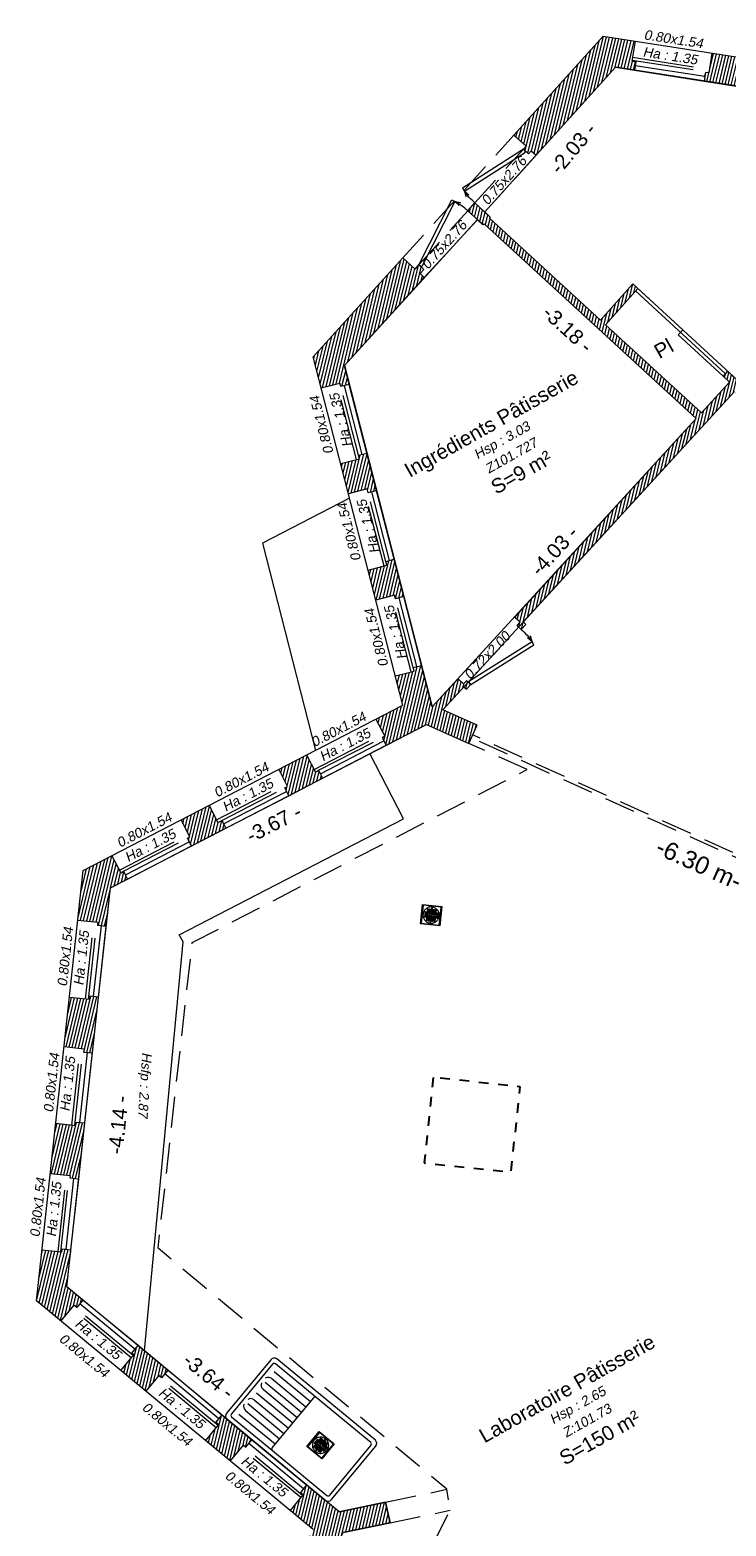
# Model space of a CAD drawing. Header units: metres. Extents: x 1525441.7 to 1525497.6, y 4222356 to 4222411.9.
# Tile 2 of 15: x 1525456.1 to 1525463.2, y 4222377.4 to 4222392.9. Entities that reach past the tile are written whole.
import ezdxf
from ezdxf.enums import TextEntityAlignment as Align

# ---------------------------------------------------------------- set-up
doc = ezdxf.new("R2010")
doc.units = ezdxf.units.M
doc.header["$LTSCALE"] = 0.1
doc.header["$PDMODE"] = 3
doc.header["$PDSIZE"] = 0.2
doc.linetypes.add('CACHE', pattern=[9.525, 6.35, -3.175])
doc.linetypes.add('CACHE2', pattern=[4.7625, 3.175, -1.5875])
doc.layers.get('0').update_dxf_attribs({"lineweight": 9})
doc.layers.get('Defpoints').update_dxf_attribs({"lineweight": 9})
doc.layers.add('0_Contours', color=3, linetype='Continuous', lineweight=9, plot=False)
for name, color, linetype, lineweight in [('0_Cotation', 142, 'CACHE2', 9), ('0_cotation surfaces', 152, 'Continuous', 9), ('_Hauteur allège', 153, 'Continuous', 9), ('_Mobilier', 251, 'Continuous', 9), ('Fenêtre', 39, 'Continuous', 9), ('Garde-corps', 37, 'CACHE', 9), ('Mur', 7, 'Continuous', 9), ('Mur-bas', 250, 'Continuous', 9), ('Mur-hachures', 254, 'Continuous', 9), ('Porte', 39, 'Continuous', 9), ('Poutre', 253, 'CACHE2', 9), ('Réseau_EU_Symbole', 36, 'Continuous', 9), ('Texte-Altitude', 115, 'Continuous', 9), ('Texte-hauteur', 112, 'CACHE', 9), ('Texte-Pièce', 166, 'Continuous', 9)]:
    doc.layers.add(name, color=color, linetype=linetype, lineweight=lineweight)
doc.layers.add('Réseau_Ventillation_clim_Symbole', color=143, linetype='Continuous')
doc.styles.add('ARIAL', font='arial.ttf')
doc.styles.get("Standard").update_dxf_attribs({"font": 'arial.ttf'})
doc.dimstyles.new('Cotation', dxfattribs={"dimtxt": 0.18, "dimasz": 0.1, "dimexe": 0.18, "dimexo": 0.2, "dimgap": 0.09, "dimtad": 0, "dimzin": 0, "dimdsep": 46, "dimtxsty": 'ARIAL', "dimblk1": 'OBLIQUE', "dimblk2": 'OBLIQUE', "dimsah": 1, "dimcen": 0.09, "dimse1": 1, "dimse2": 1, "dimsd1": 1, "dimsd2": 1, "dimclrd": 252, "dimaunit": 2, "dimadec": 3, "dimazin": 0, "dimtfac": 1, "dimtix": 1, "dimtofl": 0, "dimtmove": 0, "dimatfit": 3, "dimldrblk": 'OBLIQUE', "dimfxl": 1, "dimtolj": 1, "dimtzin": 0, "dimarcsym": 0})
pattern_1 = [(76.5, (0, 0), (-0.03087274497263, 0.00741189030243), [])]

# ---------------------------------------------------------------- blocks, each defined once
blk = doc.blocks.new('*U29')
at = {"layer": 'Porte', "linetype": 'Continuous', "flags": 128}
for points in [[(-0.012, 0.044), (0.894, 0.292)], [(0.906, 0.248), (0, 0)], [(0.894, 0.292), (0.906, 0.248)], [(0.906, 0.248), (0.904, 0.172)], [(0.906, 0.248), (0.947, 0.183)], [(-0.012, 0.044), (0, 0)]]:
    blk.add_lwpolyline(points, dxfattribs=at)
at = {"layer": 'Porte', "linetype": 'Continuous'}
blk.add_arc((0.143, 0.065), 0.785, 358.4506, 13.4596, dxfattribs=at)
blk = doc.blocks.new('*U30')
at = {"layer": 'Porte', "linetype": 'Continuous', "flags": 128}
for points in [[(-0.012, 0.044), (0.894, 0.292)], [(0.906, 0.248), (0, 0)], [(0.894, 0.292), (0.906, 0.248)], [(0.906, 0.248), (0.904, 0.172)], [(0.906, 0.248), (0.947, 0.183)], [(-0.012, 0.044), (0, 0)]]:
    blk.add_lwpolyline(points, dxfattribs=at)
at = {"layer": 'Porte', "linetype": 'Continuous'}
blk.add_arc((0.143, 0.065), 0.785, 358.4506, 13.4596, dxfattribs=at)
blk = doc.blocks.new('*U31')
at = {"layer": 'Porte', "linetype": 'Continuous', "flags": 128}
for points in [[(-0.012, 0.044), (0.894, 0.292)], [(0.906, 0.248), (0, 0)], [(0.894, 0.292), (0.906, 0.248)], [(0.906, 0.248), (0.904, 0.172)], [(0.906, 0.248), (0.947, 0.183)], [(-0.012, 0.044), (0, 0)]]:
    blk.add_lwpolyline(points, dxfattribs=at)
at = {"layer": 'Porte', "linetype": 'Continuous'}
blk.add_arc((0.143, 0.065), 0.785, 358.4506, 13.4596, dxfattribs=at)
blk = doc.blocks.new('*D85')
at = {"layer": 'Defpoints', "color": 0, "transparency": 16777216}
for p in [(1525462.92, 4222388.857), (1525462.92, 4222388.857), (1525460.2, 4222385.886)]:
    blk.add_point(p, dxfattribs=at)
at = {"layer": '0_Cotation', "color": 0, "transparency": 16777216, "insert": (1525461.457, 4222387.495), "char_height": 0.15, "attachment_point": 5, "rotation": 47.5396, "style": 'ARIAL'}
blk.add_mtext('\\A1;-4.03 -', dxfattribs=at)
blk = doc.blocks.new('_OBLIQUE')
at = {"color": 0, "linetype": 'ByBlock'}
blk.add_line((-0.5, -0.5), (0.5, 0.5), dxfattribs=at)
blk = doc.blocks.new('*D86')
at = {"layer": 'Defpoints', "color": 0, "transparency": 16777216}
for p in [(1525460.565, 4222390.998), (1525462.92, 4222388.857), (1525462.92, 4222388.857)]:
    blk.add_point(p, dxfattribs=at)
at = {"layer": '0_Cotation', "color": 0, "transparency": 16777216, "insert": (1525461.596, 4222389.779), "char_height": 0.15, "attachment_point": 5, "rotation": 317.7217, "style": 'ARIAL'}
blk.add_mtext('\\A1;-3.18 -', dxfattribs=at)
blk = doc.blocks.new('*D88')
at = {"layer": 'Defpoints', "color": 0, "transparency": 16777216}
for p in [(1525456.885, 4222384.02), (1525456.436, 4222379.908), (1525456.798, 4222379.868)]:
    blk.add_point(p, dxfattribs=at)
at = {"layer": '0_Cotation', "color": 0, "transparency": 16777216, "insert": (1525456.966, 4222381.577), "char_height": 0.15, "attachment_point": 5, "rotation": 83.7769, "style": 'ARIAL'}
blk.add_mtext('\\A1;-4.14 -', dxfattribs=at)
blk = doc.blocks.new('*D89')
at = {"layer": 'Defpoints', "color": 0, "transparency": 16777216}
for p in [(1525462.089, 4222392.478), (1525465.706, 4222391.916), (1525465.706, 4222391.916)]:
    blk.add_point(p, dxfattribs=at)
at = {"layer": '0_Cotation', "color": 0, "transparency": 16777216, "insert": (1525463.782, 4222392.058), "char_height": 0.15, "attachment_point": 5, "rotation": 351.1659, "style": 'ARIAL'}
blk.add_mtext('\\A1;-3.66 -', dxfattribs=at)
blk = doc.blocks.new('*D99')
at = {"layer": 'Defpoints', "color": 0, "transparency": 16777216}
for p in [(1525456.436, 4222379.908), (1525459.443, 4222377.834), (1525459.241, 4222377.589)]:
    blk.add_point(p, dxfattribs=at)
at = {"layer": '0_Cotation', "color": 0, "transparency": 16777216, "insert": (1525457.897, 4222378.99), "char_height": 0.15, "attachment_point": 5, "rotation": 320.4166, "style": 'ARIAL'}
blk.add_mtext('\\A1;-3.64 -', dxfattribs=at)
blk = doc.blocks.new('*D100')
at = {"layer": 'Defpoints', "color": 0, "transparency": 16777216}
for p in [(1525460.142, 4222385.706), (1525460.265, 4222385.468), (1525456.885, 4222384.02)]:
    blk.add_point(p, dxfattribs=at)
at = {"layer": '0_Cotation', "color": 0, "transparency": 16777216, "insert": (1525458.568, 4222384.684), "char_height": 0.15, "attachment_point": 5, "rotation": 27.381, "style": 'ARIAL'}
blk.add_mtext('\\A1;-3.67 -', dxfattribs=at)
blk = doc.blocks.new('*D101')
at = {"layer": 'Defpoints', "color": 0, "transparency": 16777216}
for p in [(1525462.089, 4222392.478), (1525462.361, 4222392.25), (1525460.788, 4222390.924)]:
    blk.add_point(p, dxfattribs=at)
at = {"layer": '0_Cotation', "color": 0, "transparency": 16777216, "insert": (1525461.651, 4222391.644), "char_height": 0.15, "attachment_point": 5, "rotation": 50.0523, "style": 'ARIAL'}
blk.add_mtext('\\A1;-2.03 -', dxfattribs=at)
blk = doc.blocks.new('Floor+Drain+100x100')
at = {"lineweight": 0}
for p, q in [((0, -100), (0, 0)), ((0, 0), (100, 0)), ((100, 0), (100, -100)), ((97, -3), (3, -3)), ((3, -3), (3, -97)), ((8.2, -45.6), (8, -50)), ((8, -50), (8.2, -54.4)), ((8.9, -41.3), (8.2, -45.6)), ((8.2, -54.4), (8.9, -58.7)), ((10.1, -37), (8.9, -41.3)), ((8.9, -58.7), (10.1, -63)), ((11.6, -32.9), (10.1, -37)), ((10.1, -63), (11.6, -67.1)), ((13.6, -29), (11.6, -32.9)), ((11.6, -67.1), (13.6, -71)), ((16, -25.3), (13.6, -29)), ((13.6, -71), (16, -74.7)), ((18.8, -21.9), (16, -25.3)), ((16, -74.7), (18.8, -78.1)), ((17.5, -35.4), (22.6, -35.4)), ((17.5, -35.4), (17.5, -63.4)), ((17.5, -63.4), (22.6, -63.4)), ((21.9, -18.8), (18.8, -21.9)), ((25.3, -16), (21.9, -18.8)), ((22.6, -35.4), (22.6, -63.4)), ((29, -13.6), (25.3, -16)), ((27.1, -19.5), (32.2, -19.5)), ((27.1, -19.5), (27.1, -47.5)), ((27.1, -47.5), (32.2, -47.5)), ((27.1, -52.5), (32.2, -52.5)), ((27.1, -52.5), (27.1, -80.5)), ((32.9, -11.6), (29, -13.6)), ((32.2, -19.5), (32.2, -47.5)), ((32.2, -52.5), (32.2, -80.5)), ((37, -10.1), (32.9, -11.6)), ((41.3, -8.9), (37, -10.1)), ((37.3, -19.5), (42.4, -19.5)), ((37.3, -19.5), (37.3, -47.5)), ((37.3, -47.5), (42.4, -47.5)), ((37.3, -52.5), (42.4, -52.5)), ((37.3, -52.5), (37.3, -80.5)), ((45.6, -8.2), (41.3, -8.9)), ((42.4, -19.5), (42.4, -47.5)), ((42.4, -52.5), (42.4, -80.5)), ((50, -8), (45.6, -8.2)), ((47.8, -13.2), (47.5, -13.8)), ((47.5, -13.8), (47.5, -14.4)), ((47.5, -14.4), (47.5, -15.1)), ((47.5, -15.1), (47.8, -15.7)), ((47.5, -19.5), (52.5, -19.5)), ((47.5, -19.5), (47.5, -47.5)), ((47.5, -47.5), (52.5, -47.5)), ((47.5, -52.5), (52.5, -52.5)), ((47.5, -52.5), (47.5, -80.5)), ((47.7, -13.8), (47.6, -14.4)), ((47.6, -14.4), (47.7, -15.1)), ((48, -13.3), (47.7, -13.8)), ((47.7, -15.1), (48, -15.6)), ((48.2, -12.6), (47.8, -13.2)), ((47.8, -15.7), (48.2, -16.2)), ((48.3, -12.8), (48, -13.3)), ((48, -15.6), (48.3, -16.1)), ((48.7, -12.2), (48.2, -12.6)), ((48.2, -16.2), (48.7, -16.6)), ((48.8, -12.4), (48.3, -12.8)), ((48.3, -16.1), (48.8, -16.5)), ((49.3, -12), (48.7, -12.2)), ((48.7, -14.1), (49.7, -14.1)), ((48.7, -14.8), (48.7, -14.1)), ((49.7, -14.8), (48.7, -14.8)), ((48.7, -16.6), (49.3, -16.9)), ((49.4, -12.2), (48.8, -12.4)), ((48.8, -16.5), (49.4, -16.7)), ((50, -11.9), (49.3, -12)), ((49.3, -16.9), (50, -17)), ((50, -12.1), (49.4, -12.2)), ((49.4, -16.7), (50, -16.8)), ((49.7, -14.1), (49.7, -13.2)), ((49.7, -13.2), (50.3, -13.2)), ((49.7, -15.7), (49.7, -14.8)), ((50.3, -15.7), (49.7, -15.7)), ((54.4, -8.2), (50, -8)), ((50.7, -12), (50, -11.9)), ((50.6, -12.2), (50, -12.1)), ((50, -16.8), (50.6, -16.7)), ((50, -17), (50.7, -16.9)), ((50.3, -13.2), (50.3, -14.1)), ((50.3, -14.1), (51.3, -14.1)), ((50.3, -14.8), (50.3, -15.7)), ((51.3, -14.8), (50.3, -14.8)), ((51.2, -12.4), (50.6, -12.2)), ((50.6, -16.7), (51.2, -16.5)), ((51.3, -12.2), (50.7, -12)), ((50.7, -16.9), (51.3, -16.6)), ((51.7, -12.8), (51.2, -12.4)), ((51.2, -16.5), (51.7, -16.1)), ((51.8, -12.6), (51.3, -12.2)), ((51.3, -14.1), (51.3, -14.8)), ((51.3, -16.6), (51.8, -16.2)), ((52, -13.3), (51.7, -12.8)), ((51.7, -16.1), (52, -15.6)), ((52.2, -13.2), (51.8, -12.6)), ((51.8, -16.2), (52.2, -15.7)), ((52.3, -13.8), (52, -13.3)), ((52, -15.6), (52.3, -15.1)), ((52.5, -13.8), (52.2, -13.2)), ((52.2, -15.7), (52.5, -15.1)), ((52.4, -14.4), (52.3, -13.8)), ((52.3, -15.1), (52.4, -14.4)), ((52.5, -14.4), (52.5, -13.8)), ((52.5, -15.1), (52.5, -14.4)), ((52.5, -19.5), (52.5, -47.5)), ((52.5, -52.5), (52.5, -80.5)), ((58.7, -8.9), (54.4, -8.2)), ((57.6, -19.5), (62.7, -19.5)), ((57.6, -19.5), (57.6, -47.5)), ((57.6, -47.5), (62.7, -47.5)), ((57.6, -52.5), (62.7, -52.5)), ((57.6, -52.5), (57.6, -80.5)), ((63, -10.1), (58.7, -8.9)), ((62.7, -19.5), (62.7, -47.5)), ((62.7, -52.5), (62.7, -80.5)), ((67.1, -11.6), (63, -10.1)), ((71, -13.6), (67.1, -11.6)), ((67.8, -19.5), (72.9, -19.5)), ((67.8, -19.5), (67.8, -47.5)), ((67.8, -47.5), (72.9, -47.5)), ((67.8, -52.5), (72.9, -52.5)), ((67.8, -52.5), (67.8, -80.5)), ((74.7, -16), (71, -13.6)), ((72.9, -19.5), (72.9, -47.5)), ((72.9, -52.5), (72.9, -80.5)), ((78.1, -18.8), (74.7, -16)), ((81.2, -21.9), (78.1, -18.8)), ((78.5, -35.4), (83.6, -35.4)), ((78.5, -35.4), (78.5, -63.4)), ((78.5, -63.4), (83.6, -63.4)), ((84, -25.3), (81.2, -21.9)), ((81.2, -78.1), (84, -74.7)), ((83.6, -35.4), (83.6, -63.4)), ((86.4, -29), (84, -25.3)), ((84, -74.7), (86.4, -71)), ((88.4, -32.9), (86.4, -29)), ((86.4, -71), (88.4, -67.1)), ((89.9, -37), (88.4, -32.9)), ((88.4, -67.1), (89.9, -63)), ((91.1, -41.3), (89.9, -37)), ((89.9, -63), (91.1, -58.7)), ((91.8, -45.6), (91.1, -41.3)), ((91.1, -58.7), (91.8, -54.4)), ((92, -50), (91.8, -45.6)), ((91.8, -54.4), (92, -50)), ((97, -97), (97, -3)), ((100, -100), (0, -100)), ((3, -97), (97, -97)), ((18.8, -78.1), (21.9, -81.2)), ((21.9, -81.2), (25.3, -84)), ((25.3, -84), (29, -86.4)), ((27.1, -80.5), (32.2, -80.5)), ((29, -86.4), (32.9, -88.4)), ((32.9, -88.4), (37, -89.9)), ((37, -89.9), (41.3, -91.1)), ((37.3, -80.5), (42.4, -80.5)), ((41.3, -91.1), (45.6, -91.8)), ((45.6, -91.8), (50, -92)), ((47.5, -80.5), (52.5, -80.5)), ((47.8, -84.3), (47.5, -84.9)), ((47.5, -84.9), (47.5, -85.6)), ((47.5, -85.6), (47.5, -86.2)), ((47.5, -86.2), (47.8, -86.8)), ((47.7, -84.9), (47.6, -85.6)), ((47.7, -84.9), (47.6, -85.6)), ((47.6, -85.6), (47.7, -86.2)), ((47.6, -85.6), (47.7, -86.2)), ((48, -84.4), (47.7, -84.9)), ((47.9, -84.4), (47.7, -84.9)), ((47.7, -86.2), (47.9, -86.8)), ((47.7, -86.2), (48, -86.7)), ((48.2, -83.8), (47.8, -84.3)), ((47.8, -86.8), (48.2, -87.4)), ((48.3, -83.9), (47.9, -84.4)), ((47.9, -86.8), (48.3, -87.3)), ((48.3, -83.9), (48, -84.4)), ((48, -86.7), (48.3, -87.2)), ((48.7, -83.4), (48.2, -83.8)), ((48.2, -87.4), (48.7, -87.8)), ((48.8, -83.5), (48.3, -83.9)), ((48.8, -83.5), (48.3, -83.9)), ((48.3, -87.2), (48.8, -87.6)), ((48.3, -87.3), (48.8, -87.6)), ((49.3, -83.1), (48.7, -83.4)), ((48.7, -85.9), (48.7, -85.2)), ((48.7, -85.2), (49.7, -85.2)), ((49.7, -85.9), (48.7, -85.9)), ((48.7, -87.8), (49.3, -88)), ((49.4, -83.2), (48.8, -83.5)), ((49.4, -83.3), (48.8, -83.5)), ((48.8, -87.6), (49.4, -87.9)), ((48.8, -87.6), (49.4, -87.8)), ((50, -83), (49.3, -83.1)), ((49.3, -88), (50, -88.1)), ((50, -83.2), (49.4, -83.2)), ((50, -83.2), (49.4, -83.3)), ((49.4, -87.8), (50, -87.9)), ((49.4, -87.9), (50, -88)), ((49.7, -85.2), (49.7, -84.3)), ((49.7, -84.3), (50.3, -84.3)), ((49.7, -86.8), (49.7, -85.9)), ((49.7, -86.8), (50.3, -86.8)), ((50.7, -83.1), (50, -83)), ((50.6, -83.2), (50, -83.2)), ((50.6, -83.3), (50, -83.2)), ((50, -87.9), (50.6, -87.8)), ((50, -88), (50.6, -87.9)), ((50, -88.1), (50.7, -88)), ((50, -92), (54.4, -91.8)), ((50.3, -85.2), (50.3, -84.3)), ((50.3, -85.2), (51.3, -85.2)), ((51.3, -85.9), (50.3, -85.9)), ((50.3, -86.8), (50.3, -85.9)), ((51.2, -83.5), (50.6, -83.2)), ((51.2, -83.5), (50.6, -83.3)), ((50.6, -87.8), (51.2, -87.6)), ((50.6, -87.9), (51.2, -87.6)), ((51.3, -83.4), (50.7, -83.1)), ((50.7, -88), (51.3, -87.8)), ((51.7, -83.9), (51.2, -83.5)), ((51.7, -83.9), (51.2, -83.5)), ((51.2, -87.6), (51.7, -87.2)), ((51.2, -87.6), (51.7, -87.3)), ((51.8, -83.8), (51.3, -83.4)), ((51.3, -85.2), (51.3, -85.9)), ((51.3, -87.8), (51.8, -87.4)), ((52, -84.4), (51.7, -83.9)), ((52.1, -84.4), (51.7, -83.9)), ((51.7, -87.2), (52, -86.7)), ((51.7, -87.3), (52.1, -86.8)), ((52.2, -84.3), (51.8, -83.8)), ((51.8, -87.4), (52.2, -86.8)), ((52.3, -84.9), (52, -84.4)), ((52, -86.7), (52.3, -86.2)), ((52.3, -84.9), (52.1, -84.4)), ((52.1, -86.8), (52.3, -86.2)), ((52.5, -84.9), (52.2, -84.3)), ((52.2, -86.8), (52.5, -86.2)), ((52.4, -85.6), (52.3, -84.9)), ((52.4, -85.6), (52.3, -84.9)), ((52.3, -86.2), (52.4, -85.6)), ((52.3, -86.2), (52.4, -85.6)), ((52.5, -85.6), (52.5, -84.9)), ((52.5, -86.2), (52.5, -85.6)), ((54.4, -91.8), (58.7, -91.1)), ((57.6, -80.5), (62.7, -80.5)), ((58.7, -91.1), (63, -89.9)), ((63, -89.9), (67.1, -88.4)), ((67.1, -88.4), (71, -86.4)), ((67.8, -80.5), (72.9, -80.5)), ((71, -86.4), (74.7, -84)), ((74.7, -84), (78.1, -81.2)), ((78.1, -81.2), (81.2, -78.1))]:
    blk.add_line(p, q, dxfattribs=at)
blk = doc.blocks.new('cui-evier simple 2')
at = {"linetype": 'Continuous'}
for p, q in [((0.97, 0), (0.03, 0)), ((0, -0.03), (0, -0.47)), ((0.03, -0.045), (0.03, -0.455)), ((0.565, -0.03), (0.045, -0.03)), ((0.955, -0.03), (0.565, -0.03)), ((0.58, -0.455), (0.58, -0.045)), ((0.9262, -0.074), (0.58, -0.074)), ((0.97, -0.455), (0.97, -0.045)), ((1, -0.47), (1, -0.03)), ((0.9058, -0.118), (0.58, -0.118)), ((0.9262, -0.162), (0.58, -0.162)), ((0.9058, -0.206), (0.58, -0.206)), ((0.9262, -0.25), (0.58, -0.25)), ((0.9058, -0.294), (0.58, -0.294)), ((0.9262, -0.338), (0.58, -0.338)), ((0.9058, -0.382), (0.58, -0.382)), ((0.045, -0.47), (0.565, -0.47)), ((0.565, -0.47), (0.955, -0.47)), ((0.9262, -0.426), (0.58, -0.426)), ((0.03, -0.5), (0.97, -0.5))]:
    blk.add_line(p, q, dxfattribs=at)
for centre, radius, start, end in [((0.03, -0.03), 0.03, 90, 180), ((0.97, -0.03), 0.03, 0, 90), ((0.045, -0.045), 0.015, 90, 180), ((0.565, -0.045), 0.015, 0, 90), ((0.955, -0.045), 0.015, 0, 90), ((0.9058, -0.162), 0.044, 27.03569, 90), ((0.9058, -0.162), 0.044, 270, 332.96431), ((0.9058, -0.338), 0.044, 27.03569, 90), ((0.9058, -0.338), 0.044, 270, 332.96431), ((0.03, -0.47), 0.03, 180, 270), ((0.045, -0.455), 0.015, 180, 270), ((0.565, -0.455), 0.015, 270, 0), ((0.955, -0.455), 0.015, 270, 0), ((0.97, -0.47), 0.03, 270, 0)]:
    blk.add_arc(centre, radius, start, end, dxfattribs=at)
blk = doc.blocks.new('*D105')
at = {"layer": 'Defpoints', "color": 0, "transparency": 16777216}
for p in [(1525460.142, 4222385.706), (1525465.885, 4222383.12), (1525465.82, 4222382.975)]:
    blk.add_point(p, dxfattribs=at)
at = {"layer": '0_Cotation', "color": 0, "transparency": 16777216, "insert": (1525462.948, 4222384.268), "char_height": 0.18, "attachment_point": 5, "rotation": 335.7552, "style": 'ARIAL'}
blk.add_mtext('\\A1;-6.30 m-', dxfattribs=at)
blk = doc.blocks.new('*D106')
at = {"layer": 'Defpoints', "color": 0, "transparency": 16777216}
for p in [(1525460.309, 4222385.856), (1525467.412, 4222382.793), (1525467.361, 4222382.68)]:
    blk.add_point(p, dxfattribs=at)
at = {"layer": '0_Cotation', "color": 0, "transparency": 16777216, "insert": (1525463.886, 4222384.381), "char_height": 0.18, "attachment_point": 5, "rotation": 335.7552, "style": 'ARIAL'}
blk.add_mtext('\\A1;-7.73 m-', dxfattribs=at)

msp = doc.modelspace()

# ---------------------------------------------------------------- hatches: boundary and pattern name
at = {"layer": 'Mur-hachures'}
h = msp.add_hatch(dxfattribs=at)
h.set_pattern_fill('ANSI31', color=256, scale=0.01, angle=31.5)
h.set_pattern_definition(pattern_1)
h.paths.add_polyline_path([(1525462.289, 4222392.747), (1525461.962, 4222392.798), (1525461.041, 4222391.779), (1525461.167, 4222391.664), (1525461.141, 4222391.635), (1525461.193, 4222391.588), (1525461.219, 4222391.617), (1525461.27, 4222391.571), (1525462.089, 4222392.478), (1525462.282, 4222392.448), (1525462.296, 4222392.537), (1525462.257, 4222392.543)])
h = msp.add_hatch(dxfattribs=at)
h.set_pattern_fill('ANSI31', color=256, scale=0.01, angle=31.5)
h.set_pattern_definition(pattern_1)
h.paths.add_polyline_path([(1525463.398, 4222392.575), (1525463.08, 4222392.624), (1525463.048, 4222392.42), (1525463.014, 4222392.425), (1525463, 4222392.336), (1525463.399, 4222392.274), (1525463.413, 4222392.363), (1525463.366, 4222392.37)])
h = msp.add_hatch(dxfattribs=at)
h.set_pattern_fill('ANSI31', color=256, scale=0.01, angle=31.5)
h.set_pattern_definition(pattern_1)
h.paths.add_polyline_path([(1525463.243, 4222389.345), (1525463.196, 4222389.294), (1525463.263, 4222389.232), (1525462.974, 4222388.916), (1525461.986, 4222389.823), (1525462.317, 4222390.2), (1525462.266, 4222390.247), (1525461.934, 4222389.871), (1525460.788, 4222390.924), (1525460.798, 4222390.935), (1525460.64, 4222391.081), (1525460.565, 4222390.998), (1525460.723, 4222390.853), (1525460.734, 4222390.865), (1525462.92, 4222388.857), (1525461.049, 4222386.812), (1525461.105, 4222386.761), (1525461.072, 4222386.724), (1525461.116, 4222386.684), (1525461.164, 4222386.736), (1525461.137, 4222386.761), (1525463.312, 4222389.138), (1525464.61, 4222387.94), (1525464.738, 4222388.014), (1525464.706, 4222388.07), (1525464.761, 4222388.102), (1525464.731, 4222388.154), (1525464.61, 4222388.084)])
h = msp.add_hatch(dxfattribs=at)
h.set_pattern_fill('ANSI31', color=256, scale=0.01, angle=31.5)
h.set_pattern_definition(pattern_1)
h.paths.add_polyline_path([(1525460.118, 4222390.313), (1525460.075, 4222390.352), (1525460.114, 4222390.394), (1525460.062, 4222390.441), (1525460.024, 4222390.399), (1525459.897, 4222390.514), (1525458.974, 4222389.493), (1525459.056, 4222389.174), (1525459.248, 4222389.224), (1525459.258, 4222389.187), (1525459.345, 4222389.209), (1525459.295, 4222389.403)])
h = msp.add_hatch(dxfattribs=at)
h.set_pattern_fill('ANSI31', color=256, scale=0.01, angle=31.5)
h.set_pattern_definition(pattern_1)
h.paths.add_polyline_path([(1525459.527, 4222388.502), (1525459.44, 4222388.479), (1525459.449, 4222388.444), (1525459.257, 4222388.395), (1525459.337, 4222388.083), (1525459.529, 4222388.133), (1525459.54, 4222388.091), (1525459.627, 4222388.114)])
h = msp.add_hatch(dxfattribs=at)
h.set_pattern_fill('ANSI31', color=256, scale=0.01, angle=31.5)
h.set_pattern_definition(pattern_1)
h.paths.add_polyline_path([(1525459.809, 4222387.407), (1525459.722, 4222387.384), (1525459.732, 4222387.345), (1525459.54, 4222387.295), (1525459.619, 4222386.986), (1525459.812, 4222387.036), (1525459.821, 4222387.001), (1525459.908, 4222387.023)])
h = msp.add_hatch(dxfattribs=at)
h.set_pattern_fill('ANSI31', color=256, scale=0.01, angle=31.5)
h.set_pattern_definition(pattern_1)
h.paths.add_polyline_path([(1525460.525, 4222386.093), (1525460.553, 4222386.068), (1525460.596, 4222386.115), (1525460.552, 4222386.156), (1525460.522, 4222386.123), (1525460.466, 4222386.175), (1525460.2, 4222385.886), (1525460.09, 4222386.314), (1525460.003, 4222386.291), (1525460.013, 4222386.255), (1525459.82, 4222386.205), (1525459.897, 4222385.905), (1525459.619, 4222385.761), (1525459.71, 4222385.584), (1525459.683, 4222385.57), (1525459.724, 4222385.49), (1525460.142, 4222385.706), (1525460.576, 4222385.51), (1525460.661, 4222385.698), (1525460.309, 4222385.856)])
h = msp.add_hatch(dxfattribs=at)
h.set_pattern_fill('ANSI31', color=256, scale=0.01, angle=31.5)
h.set_pattern_definition(pattern_1)
h.paths.add_polyline_path([(1525458.905, 4222385.391), (1525458.619, 4222385.243), (1525458.71, 4222385.066), (1525458.68, 4222385.05), (1525458.721, 4222384.97), (1525459.071, 4222385.152), (1525459.029, 4222385.232), (1525458.996, 4222385.214)])
h = msp.add_hatch(dxfattribs=at)
h.set_pattern_fill('ANSI31', color=256, scale=0.01, angle=31.5)
h.set_pattern_definition(pattern_1)
h.paths.add_polyline_path([(1525457.901, 4222384.871), (1525457.612, 4222384.721), (1525457.703, 4222384.545), (1525457.678, 4222384.532), (1525457.719, 4222384.452), (1525458.073, 4222384.635), (1525458.031, 4222384.715), (1525457.992, 4222384.694)])
h = msp.add_hatch(dxfattribs=at)
h.set_pattern_fill('ANSI31', color=256, scale=0.01, angle=31.5)
h.set_pattern_definition(pattern_1)
h.paths.add_polyline_path([(1525457.021, 4222384.191), (1525456.991, 4222384.176), (1525456.899, 4222384.352), (1525456.605, 4222384.2), (1525456.55, 4222383.689), (1525456.756, 4222383.666), (1525456.752, 4222383.636), (1525456.842, 4222383.626), (1525456.885, 4222384.02), (1525457.062, 4222384.111)])
h = msp.add_hatch(dxfattribs=at)
h.set_pattern_fill('ANSI31', color=256, scale=0.01, angle=31.5)
h.set_pattern_definition(pattern_1)
h.paths.add_polyline_path([(1525456.762, 4222382.895), (1525456.673, 4222382.904), (1525456.669, 4222382.87), (1525456.463, 4222382.892), (1525456.407, 4222382.385), (1525456.614, 4222382.362), (1525456.61, 4222382.328), (1525456.699, 4222382.319)])
h = msp.add_hatch(dxfattribs=at)
h.set_pattern_fill('ANSI31', color=256, scale=0.01, angle=31.5)
h.set_pattern_definition(pattern_1)
h.paths.add_polyline_path([(1525456.621, 4222381.597), (1525456.531, 4222381.607), (1525456.527, 4222381.572), (1525456.321, 4222381.595), (1525456.265, 4222381.078), (1525456.471, 4222381.056), (1525456.468, 4222381.03), (1525456.558, 4222381.02)])
h = msp.add_hatch(dxfattribs=at)
h.set_pattern_fill('ANSI31', color=256, scale=0.01, angle=31.5)
h.set_pattern_definition(pattern_1)
h.paths.add_polyline_path([(1525456.478, 4222380.29), (1525456.389, 4222380.3), (1525456.385, 4222380.268), (1525456.179, 4222380.29), (1525456.122, 4222379.765), (1525456.375, 4222379.556), (1525456.509, 4222379.718), (1525456.538, 4222379.694), (1525456.601, 4222379.771), (1525456.436, 4222379.908)])
h = msp.add_hatch(dxfattribs=at)
h.set_pattern_fill('ANSI31', color=256, scale=0.01, angle=31.5)
h.set_pattern_definition(pattern_1)
h.paths.add_polyline_path([(1525457.169, 4222379.302), (1525457.105, 4222379.225), (1525457.125, 4222379.208), (1525456.991, 4222379.047), (1525457.25, 4222378.833), (1525457.384, 4222378.994), (1525457.412, 4222378.971), (1525457.476, 4222379.048)])
h = msp.add_hatch(dxfattribs=at)
h.set_pattern_fill('ANSI31', color=256, scale=0.01, angle=31.5)
h.set_pattern_definition(pattern_1)
h.paths.add_polyline_path([(1525458.034, 4222378.587), (1525457.97, 4222378.51), (1525457.999, 4222378.486), (1525457.866, 4222378.324), (1525458.121, 4222378.113), (1525458.255, 4222378.275), (1525458.279, 4222378.255), (1525458.342, 4222378.332)])
h = msp.add_hatch(dxfattribs=at)
h.set_pattern_fill('ANSI31', color=256, scale=0.01, angle=31.5)
h.set_pattern_definition(pattern_1)
h.paths.add_polyline_path([(1525459.241, 4222377.589), (1525458.906, 4222377.866), (1525458.843, 4222377.788), (1525458.87, 4222377.766), (1525458.736, 4222377.604), (1525458.973, 4222377.408), (1525458.833, 4222377.13), (1525459.005, 4222377.044), (1525458.993, 4222377.019), (1525459.082, 4222376.974), (1525459.283, 4222377.376), (1525459.765, 4222377.476), (1525459.72, 4222377.689)])

# ---------------------------------------------------------------- linework, layer by layer
at = {"layer": '0_Contours', "flags": 128}
for points in [[(1525460.742, 4222390.987), (1525460.798, 4222390.935), (1525460.788, 4222390.924), (1525461.934, 4222389.871), (1525462.266, 4222390.247), (1525464.61, 4222388.084), (1525465.443, 4222388.564), (1525465.453, 4222388.547), (1525466.687, 4222389.259), (1525465.616, 4222391.116), (1525466.03, 4222391.351), (1525465.706, 4222391.916), (1525462.089, 4222392.478)], [(1525460.2, 4222385.886), (1525462.92, 4222388.857), (1525460.734, 4222390.865), (1525460.723, 4222390.853), (1525460.664, 4222390.907), (1525459.295, 4222389.403)]]:
    msp.add_lwpolyline(points, close=True, dxfattribs=at)
msp.add_lwpolyline([(1525463.227, 4222370.313), (1525459.714, 4222370.514), (1525457.651, 4222374.119), (1525459.283, 4222377.376), (1525459.765, 4222377.476), (1525459.72, 4222377.689), (1525459.241, 4222377.589), (1525456.436, 4222379.908), (1525456.885, 4222384.02), (1525460.142, 4222385.706), (1525460.576, 4222385.51), (1525460.661, 4222385.698), (1525460.309, 4222385.856), (1525463.312, 4222389.138)], dxfattribs=at)
at = {"layer": 'Fenêtre', "flags": 128}
for points in [[(1525462.282, 4222392.448), (1525463, 4222392.336)], [(1525462.29, 4222392.497), (1525463.008, 4222392.386)], [(1525459.527, 4222388.502), (1525459.345, 4222389.209)], [(1525459.479, 4222388.489), (1525459.297, 4222389.196)], [(1525459.761, 4222387.394), (1525459.579, 4222388.101)], [(1525459.809, 4222387.407), (1525459.627, 4222388.114)], [(1525460.042, 4222386.301), (1525459.859, 4222387.011)], [(1525460.09, 4222386.314), (1525459.908, 4222387.023)], [(1525459.048, 4222385.196), (1525459.701, 4222385.535)], [(1525459.071, 4222385.152), (1525459.724, 4222385.49)], [(1525458.05, 4222384.679), (1525458.698, 4222385.015)], [(1525458.073, 4222384.635), (1525458.721, 4222384.97)], [(1525457.039, 4222384.156), (1525457.696, 4222384.496)], [(1525457.062, 4222384.111), (1525457.719, 4222384.452)], [(1525456.712, 4222382.9), (1525456.792, 4222383.631)], [(1525456.762, 4222382.895), (1525456.842, 4222383.626)], [(1525456.571, 4222381.603), (1525456.65, 4222382.324)], [(1525456.621, 4222381.597), (1525456.699, 4222382.319)], [(1525456.428, 4222380.295), (1525456.508, 4222381.026)], [(1525456.478, 4222380.29), (1525456.558, 4222381.02)], [(1525457.137, 4222379.264), (1525456.569, 4222379.733)], [(1525457.169, 4222379.302), (1525456.601, 4222379.771)], [(1525458.034, 4222378.587), (1525457.476, 4222379.048)], [(1525458.002, 4222378.549), (1525457.444, 4222379.01)], [(1525458.875, 4222377.827), (1525458.31, 4222378.293)], [(1525458.906, 4222377.866), (1525458.342, 4222378.332)]]:
    msp.add_lwpolyline(points, dxfattribs=at)
at = {"layer": 'Garde-corps', "flags": 128}
for points in [[(1525462.259, 4222392.553), (1525463.05, 4222392.43)], [(1525462.264, 4222392.582), (1525463.055, 4222392.459)], [(1525459.42, 4222388.437), (1525459.219, 4222389.217)], [(1525459.44, 4222388.479), (1525459.258, 4222389.187)], [(1525459.703, 4222387.337), (1525459.5, 4222388.125)], [(1525459.722, 4222387.384), (1525459.54, 4222388.091)], [(1525459.983, 4222386.247), (1525459.783, 4222387.028)], [(1525460.003, 4222386.291), (1525459.821, 4222387.001)], [(1525458.982, 4222385.241), (1525459.697, 4222385.611)], [(1525459.029, 4222385.232), (1525459.683, 4222385.57)], [(1525457.978, 4222384.721), (1525458.697, 4222385.093)], [(1525458.031, 4222384.715), (1525458.68, 4222385.05)], [(1525456.977, 4222384.202), (1525457.689, 4222384.571)], [(1525457.021, 4222384.191), (1525457.678, 4222384.532)], [(1525456.629, 4222382.874), (1525456.716, 4222383.67)], [(1525456.659, 4222382.871), (1525456.746, 4222383.667)], [(1525456.488, 4222381.576), (1525456.574, 4222382.367)], [(1525456.517, 4222381.573), (1525456.604, 4222382.364)], [(1525456.345, 4222380.272), (1525456.431, 4222381.06)], [(1525456.375, 4222380.269), (1525456.461, 4222381.057)], [(1525457.1, 4222379.178), (1525456.484, 4222379.687)], [(1525457.119, 4222379.201), (1525456.503, 4222379.71)], [(1525457.974, 4222378.455), (1525457.359, 4222378.964)], [(1525457.993, 4222378.478), (1525457.378, 4222378.987)], [(1525458.864, 4222377.758), (1525458.248, 4222378.267)], [(1525458.845, 4222377.735), (1525458.229, 4222378.244)]]:
    msp.add_lwpolyline(points, dxfattribs=at)
at = {"layer": 'Mur', "flags": 128}
for points in [[(1525461.041, 4222391.779), (1525461.962, 4222392.798)], [(1525461.962, 4222392.798), (1525465.607, 4222392.232)], [(1525462.289, 4222392.747), (1525462.257, 4222392.543), (1525462.296, 4222392.537), (1525462.282, 4222392.448)], [(1525463.08, 4222392.624), (1525463.048, 4222392.42), (1525463.014, 4222392.425), (1525463, 4222392.336)], [(1525461.219, 4222391.617), (1525461.27, 4222391.571), (1525462.089, 4222392.478), (1525462.282, 4222392.448)], [(1525463, 4222392.336), (1525463.399, 4222392.274)], [(1525461.041, 4222391.779), (1525461.167, 4222391.664)], [(1525461.141, 4222391.635), (1525461.167, 4222391.664)], [(1525461.193, 4222391.588), (1525461.141, 4222391.635)], [(1525461.193, 4222391.588), (1525461.219, 4222391.617)], [(1525460.565, 4222390.998), (1525460.64, 4222391.081)], [(1525460.64, 4222391.081), (1525460.798, 4222390.935), (1525460.788, 4222390.924)], [(1525460.734, 4222390.865), (1525460.723, 4222390.853), (1525460.565, 4222390.998)], [(1525460.788, 4222390.924), (1525461.934, 4222389.871)], [(1525460.734, 4222390.865), (1525462.92, 4222388.857)], [(1525458.974, 4222389.493), (1525459.897, 4222390.514)], [(1525459.897, 4222390.514), (1525460.024, 4222390.399)], [(1525460.024, 4222390.399), (1525460.062, 4222390.441)], [(1525460.114, 4222390.394), (1525460.062, 4222390.441)], [(1525459.295, 4222389.403), (1525460.118, 4222390.313)], [(1525460.075, 4222390.352), (1525460.114, 4222390.394)], [(1525460.075, 4222390.352), (1525460.118, 4222390.313)], [(1525461.934, 4222389.871), (1525462.266, 4222390.247), (1525462.317, 4222390.2), (1525461.986, 4222389.823)], [(1525461.986, 4222389.823), (1525462.974, 4222388.916)], [(1525459.897, 4222385.905), (1525458.974, 4222389.493)], [(1525459.345, 4222389.209), (1525459.295, 4222389.403)], [(1525459.056, 4222389.174), (1525459.248, 4222389.224)], [(1525459.345, 4222389.209), (1525459.258, 4222389.187), (1525459.248, 4222389.224)], [(1525463.263, 4222389.232), (1525462.974, 4222388.916)], [(1525464.61, 4222388.084), (1525463.243, 4222389.345), (1525463.196, 4222389.294), (1525463.263, 4222389.232)], [(1525463.312, 4222389.138), (1525461.137, 4222386.761)], [(1525462.92, 4222388.857), (1525461.049, 4222386.812)], [(1525459.257, 4222388.395), (1525459.449, 4222388.444), (1525459.44, 4222388.479), (1525459.527, 4222388.502)], [(1525459.627, 4222388.114), (1525459.527, 4222388.502)], [(1525459.627, 4222388.114), (1525459.54, 4222388.091), (1525459.529, 4222388.133), (1525459.337, 4222388.083)], [(1525459.348, 4222388.038), (1525458.45, 4222387.572), (1525458.996, 4222385.438)], [(1525459.54, 4222387.295), (1525459.732, 4222387.345), (1525459.722, 4222387.384), (1525459.809, 4222387.407)], [(1525459.908, 4222387.023), (1525459.809, 4222387.407)], [(1525459.908, 4222387.023), (1525459.821, 4222387.001), (1525459.812, 4222387.036), (1525459.619, 4222386.986)], [(1525461.049, 4222386.812), (1525461.105, 4222386.761)], [(1525461.105, 4222386.761), (1525461.072, 4222386.724)], [(1525461.137, 4222386.761), (1525461.164, 4222386.736), (1525461.116, 4222386.684)], [(1525461.116, 4222386.684), (1525461.072, 4222386.724)], [(1525459.82, 4222386.205), (1525460.013, 4222386.255), (1525460.003, 4222386.291), (1525460.09, 4222386.314)], [(1525460.2, 4222385.886), (1525460.09, 4222386.314)], [(1525460.466, 4222386.175), (1525460.2, 4222385.886)], [(1525460.466, 4222386.175), (1525460.522, 4222386.123)], [(1525460.552, 4222386.156), (1525460.522, 4222386.123)], [(1525460.596, 4222386.115), (1525460.552, 4222386.156)], [(1525460.525, 4222386.093), (1525460.309, 4222385.856)], [(1525460.525, 4222386.093), (1525460.553, 4222386.068)], [(1525460.596, 4222386.115), (1525460.553, 4222386.068)], [(1525456.605, 4222384.2), (1525459.897, 4222385.905)], [(1525460.142, 4222385.706), (1525460.576, 4222385.51), (1525460.661, 4222385.698), (1525460.309, 4222385.856)], [(1525459.619, 4222385.761), (1525459.71, 4222385.584), (1525459.683, 4222385.57), (1525459.724, 4222385.49)], [(1525459.724, 4222385.49), (1525460.142, 4222385.706)], [(1525458.905, 4222385.391), (1525458.996, 4222385.214), (1525459.029, 4222385.232), (1525459.071, 4222385.152)], [(1525458.721, 4222384.97), (1525458.68, 4222385.05), (1525458.71, 4222385.066), (1525458.619, 4222385.243)], [(1525458.721, 4222384.97), (1525459.071, 4222385.152)], [(1525457.901, 4222384.871), (1525457.992, 4222384.694), (1525458.031, 4222384.715), (1525458.073, 4222384.635)], [(1525457.719, 4222384.452), (1525457.678, 4222384.532), (1525457.703, 4222384.545), (1525457.612, 4222384.721)], [(1525457.719, 4222384.452), (1525458.073, 4222384.635)], [(1525456.899, 4222384.352), (1525456.991, 4222384.176), (1525457.021, 4222384.191), (1525457.062, 4222384.111)], [(1525456.122, 4222379.765), (1525456.605, 4222384.2)], [(1525456.842, 4222383.626), (1525456.885, 4222384.02)], [(1525456.885, 4222384.02), (1525457.062, 4222384.111)], [(1525456.55, 4222383.689), (1525456.756, 4222383.666), (1525456.752, 4222383.636), (1525456.842, 4222383.626)], [(1525456.762, 4222382.895), (1525456.673, 4222382.904), (1525456.669, 4222382.87), (1525456.463, 4222382.892)], [(1525456.699, 4222382.319), (1525456.762, 4222382.895)], [(1525456.407, 4222382.385), (1525456.614, 4222382.362), (1525456.61, 4222382.328), (1525456.699, 4222382.319)], [(1525456.321, 4222381.595), (1525456.527, 4222381.572), (1525456.531, 4222381.607), (1525456.621, 4222381.597)], [(1525456.558, 4222381.02), (1525456.621, 4222381.597)], [(1525456.265, 4222381.078), (1525456.471, 4222381.056), (1525456.468, 4222381.03), (1525456.558, 4222381.02)], [(1525456.179, 4222380.29), (1525456.385, 4222380.268), (1525456.389, 4222380.3), (1525456.478, 4222380.29)], [(1525456.436, 4222379.908), (1525456.478, 4222380.29)], [(1525456.601, 4222379.771), (1525456.436, 4222379.908)], [(1525458.973, 4222377.408), (1525456.122, 4222379.765)], [(1525456.601, 4222379.771), (1525456.538, 4222379.694), (1525456.509, 4222379.718), (1525456.375, 4222379.556)], [(1525456.991, 4222379.047), (1525457.125, 4222379.208), (1525457.105, 4222379.225), (1525457.169, 4222379.302)], [(1525457.476, 4222379.048), (1525457.169, 4222379.302)], [(1525457.476, 4222379.048), (1525457.412, 4222378.971), (1525457.384, 4222378.994), (1525457.25, 4222378.833)], [(1525457.866, 4222378.324), (1525457.999, 4222378.486), (1525457.97, 4222378.51), (1525458.034, 4222378.587)], [(1525458.342, 4222378.332), (1525458.034, 4222378.587)], [(1525458.121, 4222378.113), (1525458.255, 4222378.275), (1525458.279, 4222378.255), (1525458.342, 4222378.332)], [(1525458.906, 4222377.866), (1525458.843, 4222377.788), (1525458.87, 4222377.766), (1525458.736, 4222377.604)], [(1525459.241, 4222377.589), (1525458.906, 4222377.866)], [(1525459.241, 4222377.589), (1525459.72, 4222377.689), (1525459.765, 4222377.476), (1525459.283, 4222377.376)]]:
    msp.add_lwpolyline(points, dxfattribs=at)
at = {"layer": 'Mur-bas', "flags": 128}
msp.add_lwpolyline([(1525457.235, 4222379.247), (1525457.633, 4222383.463), (1525457.594, 4222383.537), (1525459.905, 4222384.733), (1525459.557, 4222385.404)], dxfattribs=at)
at = {"layer": 'Porte', "flags": 128}
for points in [[(1525462.295, 4222390.173), (1525463.22, 4222389.32)], [(1525462.317, 4222390.2), (1525462.781, 4222389.772), (1525462.734, 4222389.721), (1525463.196, 4222389.294)]]:
    msp.add_lwpolyline(points, dxfattribs=at)
msp.add_lwpolyline([(1525462.901, 4222389.739, 0, 0.06, 0), (1525462.87, 4222389.767, 0, 0, 0), (1525462.769, 4222389.861, 0.06, 0, 0), (1525462.738, 4222389.889, 0, 0, 0)], format="xyseb", dxfattribs=at)
at = {"layer": 'Poutre', "flags": 128}
for points in [[(1525459.897, 4222390.514), (1525461.041, 4222391.779)], [(1525460.64, 4222391.081), (1525461.141, 4222391.635)], [(1525461.27, 4222391.571), (1525460.742, 4222390.987)], [(1525460.062, 4222390.441), (1525460.565, 4222390.998)], [(1525460.118, 4222390.313), (1525460.664, 4222390.907)], [(1525461.176, 4222385.24), (1525460.576, 4222385.51)], [(1525464.881, 4222383.631), (1525460.602, 4222385.566)], [(1525465.466, 4222383.403), (1525460.615, 4222385.597)], [(1525465.949, 4222373.325), (1525465.276, 4222373.928), (1525462.821, 4222371.222), (1525460.256, 4222371.376), (1525458.67, 4222374.145), (1525460.383, 4222377.605), (1525460.351, 4222377.821), (1525457.375, 4222380.305), (1525457.727, 4222383.456), (1525461.176, 4222385.24)], [(1525459.72, 4222377.689), (1525460.351, 4222377.821)], [(1525459.765, 4222377.476), (1525460.383, 4222377.605)]]:
    msp.add_lwpolyline(points, dxfattribs=at)
at = {"layer": 'Réseau_Ventillation_clim_Symbole', "linetype": 'CACHE2', "ltscale": 0.3, "flags": 128}
msp.add_lwpolyline([(1525460.211, 4222382.066), (1525460.117, 4222381.186), (1525461.012, 4222381.09), (1525461.106, 4222381.97)], close=True, dxfattribs=at)

# ---------------------------------------------------------------- block references
at = {"layer": '_Mobilier', "xscale": 1.4, "yscale": 1.61332354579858, "zscale": 1.61332354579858, "rotation": 140.41665}
msp.add_blockref('cui-evier simple 2', (1525459.132, 4222377.679), dxfattribs=at)
at = {"layer": 'Porte'}
for name, p, xscale, yscale, zscale, rotation in [('*U31', (1525461.161, 4222391.605), -0.7960913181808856, 0.7960913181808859, 0.7960913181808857, 47.88217105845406), ('*U30', (1525460.094, 4222390.425), 0.7991602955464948, 0.7991602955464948, 0.7991602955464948, 47.88649420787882), ('*U29', (1525460.576, 4222386.147), -0.820468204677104, 0.8204682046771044, 0.8204682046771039, 227.5374853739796)]:
    msp.add_blockref(name, p, dxfattribs=dict(at, xscale=xscale, yscale=yscale, zscale=zscale, rotation=rotation))
at = {"layer": 'Réseau_EU_Symbole', "xscale": 0.002, "yscale": 0.002, "zscale": 0.002}
for p, rotation in [((1525460.1, 4222383.85), 353.7868448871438), ((1525459.036, 4222378.416), 320.4166357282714)]:
    msp.add_blockref('Floor+Drain+100x100', p, dxfattribs=dict(at, rotation=rotation))

# ---------------------------------------------------------------- texts
at = {"layer": '0_cotation surfaces', "style": 'ARIAL'}
for s, p in [('S=9 m²', (1525461.118, 4222388.304)), ('S=150 m²', (1525461.925, 4222378.354))]:
    msp.add_text(s, height=0.15, rotation=29.442, dxfattribs=at).set_placement(p, align=Align.MIDDLE_CENTER)
at = {"layer": '_Hauteur allège', "oblique": 9}
for s, rotation, p in [('0.80x1.54', 351.1659, (1525462.679, 4222392.72)), ('Ha : 1.35', 351.1659, (1525462.645, 4222392.548)), ('0.75x2.76', 47.9033, (1525460.976, 4222391.278)), ('0.75x2.76', 47.9033, (1525460.36, 4222390.616)), ('0.80x1.54', 104.4314, (1525459.108, 4222388.804)), ('Ha : 1.35', 104.4314, (1525459.306, 4222388.854)), ('0.80x1.54', 104.4314, (1525459.392, 4222387.701)), ('Ha : 1.35', 104.4314, (1525459.588, 4222387.758)), ('Ha : 1.35', 104.4314, (1525459.869, 4222386.665)), ('0.80x1.54', 104.4314, (1525459.673, 4222386.612)), ('0.72x2.00', 406.4433, (1525460.802, 4222386.384)), ('0.80x1.54', 27.381, (1525459.258, 4222385.611)), ('Ha : 1.35', 27.381, (1525459.325, 4222385.453)), ('0.80x1.54', 27.381, (1525458.256, 4222385.092)), ('Ha : 1.35', 27.381, (1525458.323, 4222384.934)), ('0.80x1.54', 27.381, (1525457.256, 4222384.574)), ('Ha : 1.35', 27.381, (1525457.319, 4222384.414)), ('0.80x1.54', 83.7769, (1525456.469, 4222383.306)), ('Ha : 1.35', 83.7769, (1525456.636, 4222383.292)), ('0.80x1.54', 83.7769, (1525456.327, 4222382.008)), ('Ha : 1.35', 83.7769, (1525456.494, 4222381.994)), ('0.80x1.54', 83.7769, (1525456.187, 4222380.722)), ('Ha : 1.35', 83.7769, (1525456.353, 4222380.701)), ('Ha : 1.35', 320.4166, (1525456.728, 4222379.33)), ('0.80x1.54', 320.4166, (1525456.584, 4222379.161)), ('Ha : 1.35', 320.4166, (1525457.589, 4222378.618)), ('0.80x1.54', 320.4166, (1525457.439, 4222378.454)), ('Ha : 1.35', 320.4166, (1525458.44, 4222377.914)), ('0.80x1.54', 320.4166, (1525458.293, 4222377.748))]:
    msp.add_text(s, height=0.1, rotation=rotation, dxfattribs=at).set_placement(p, align=Align.CENTER)
at = {"layer": 'Texte-Altitude', "oblique": 9}
for s, p in [('Z101.727', (1525461.039, 4222388.433)), ('Z:101.73', (1525461.819, 4222378.487))]:
    msp.add_text(s, height=0.1, rotation=29.4419, dxfattribs=at).set_placement(p, align=Align.CENTER)
at = {"layer": 'Texte-hauteur', "oblique": 9}
for s, rotation, p in [('Hsp : 3.03', 29.4419, (1525460.943, 4222388.592)), ('Hsfp : 2.87', 266.196, (1525457.19, 4222381.99)), ('Hsp : 2.65', 29.4419, (1525461.723, 4222378.646))]:
    msp.add_text(s, height=0.1, rotation=rotation, dxfattribs=at).set_placement(p, align=Align.CENTER)
at = {"layer": 'Texte-Pièce'}
for s, p in [('Pl', (1525462.621, 4222389.514)), ('Ingrédients Pâtisserie', (1525460.845, 4222388.74)), ('Laboratoire Pâtisserie', (1525461.625, 4222378.794))]:
    msp.add_text(s, height=0.15, rotation=29.4419, dxfattribs=at).set_placement(p, align=Align.CENTER)

# ---------------------------------------------------------------- dimensions: what is measured, and where the dimension line sits
at = {"layer": '0_Cotation'}
for base, p1, p2, angle, picture, middle in [((1525462.361, 4222392.25), (1525460.788, 4222390.924), (1525462.089, 4222392.478), 50.0523, '*D101', (1525461.651, 4222391.644)), ((1525465.706, 4222391.916), (1525462.089, 4222392.478), (1525465.706, 4222391.916), 351.1659, '*D89', (1525463.782, 4222392.058)), ((1525462.92, 4222388.857), (1525460.565, 4222390.998), (1525462.92, 4222388.857), 317.7217, '*D86', (1525461.596, 4222389.779)), ((1525462.92, 4222388.857), (1525460.2, 4222385.886), (1525462.92, 4222388.857), 47.5396, '*D85', (1525461.457, 4222387.495)), ((1525460.265, 4222385.468), (1525456.885, 4222384.02), (1525460.142, 4222385.706), 27.381, '*D100', (1525458.568, 4222384.684)), ((1525456.798, 4222379.868), (1525456.885, 4222384.02), (1525456.436, 4222379.908), 263.7769, '*D88', (1525456.966, 4222381.577)), ((1525459.443, 4222377.834), (1525456.436, 4222379.908), (1525459.241, 4222377.589), 320.4166, '*D99', (1525457.897, 4222378.99))]:
    dim = msp.add_linear_dim(base=base, p1=p1, p2=p2, angle=angle, dimstyle='Cotation', override={"dimtxt": 0.15, "dimpost": '-<> -', "dimtmove": 2}, dxfattribs=at)
    dim.commit()
    dim.dimension.update_dxf_attribs({"geometry": picture, "text_midpoint": middle, "dimtype": 161})
for p1, p2, distance, picture, middle in [((1525460.309, 4222385.856), (1525467.361, 4222382.68), 0.124, '*D106', (1525463.886, 4222384.381)), ((1525460.142, 4222385.706), (1525465.885, 4222383.12), -0.159, '*D105', (1525462.948, 4222384.268))]:
    dim = msp.add_aligned_dim(p1=p1, p2=p2, distance=distance, dimstyle='Cotation', override={"dimpost": '-<> m-'}, dxfattribs=at)
    dim.commit()
    dim.dimension.update_dxf_attribs({"geometry": picture, "text_midpoint": middle})

doc.saveas('drawing.dxf')
